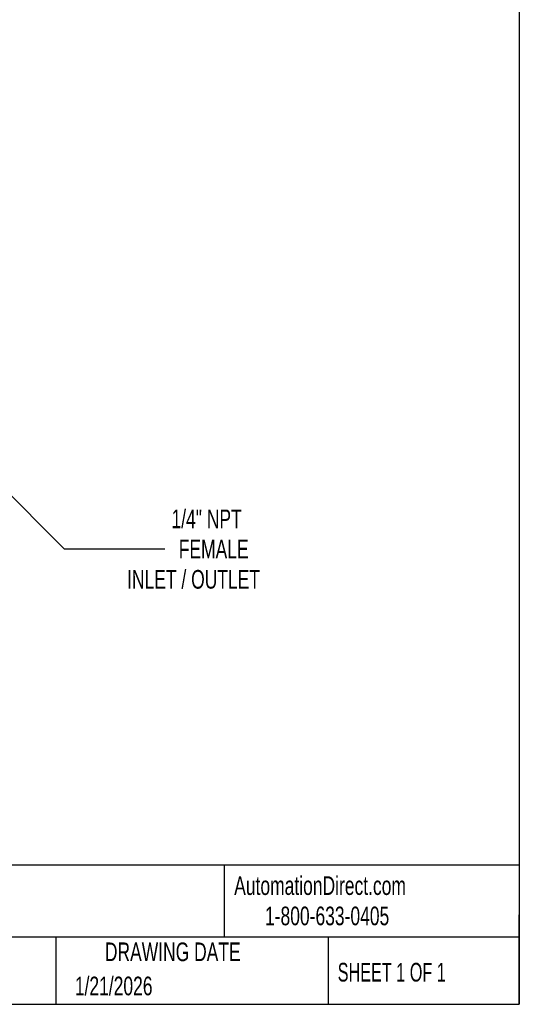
# Model space of a CAD drawing. Header units: inches. Extents: x 0.5 to 21.5, y 0.5 to 16.5.
# Tile 14 of 19: x 17 to 21.5, y 0.5 to 9.3. Entities that reach past the tile are written whole.
import ezdxf

# ---------------------------------------------------------------- set-up
doc = ezdxf.new("R2010")
doc.units = ezdxf.units.IN
doc.header["$LTSCALE"] = 2
doc.header["$MEASUREMENT"] = 0
doc.linetypes.add('SLD-Solid', pattern=[0])
doc.layers.add('DIMENSIONS', color=140, linetype='SLD-Solid', lineweight=25)
doc.layers.add('TEXT', color=140, linetype='SLD-Solid', lineweight=25)
doc.styles.add('SLDTEXTSTYLE0', font='TXT', dxfattribs={"width": 0.7})
doc.styles.add('SLDTEXTSTYLE1', font='TXT', dxfattribs={"width": 0.65})
doc.dimstyles.new('SLDDIMSTYLE4', dxfattribs={"dimtxt": 0.169922, "dimasz": 0.26, "dimexe": 0, "dimexo": 0.0625, "dimgap": 0.04248, "dimtad": 0, "dimtih": 1, "dimtoh": 1, "dimrnd": 1e-09, "dimzin": 12, "dimdsep": 46, "dimtxsty": 'SLDTEXTSTYLE0', "dimsah": 1, "dimcen": 0, "dimadec": 0, "dimazin": 3, "dimtfac": 1, "dimtofl": 0, "dimtmove": 0, "dimatfit": 3, "dimfxl": 0, "dimfrac": 2, "dimtolj": 1, "dimtzin": 12, "dimarcsym": 0})

# ---------------------------------------------------------------- blocks, each defined once
blk = doc.blocks.new('_D_4')
at = {"layer": 'DIMENSIONS'}
for p, q in [((16.4476, 5.5565), (17.4331, 4.571)), ((17.4331, 4.571), (18.332, 4.571))]:
    blk.add_line(p, q, dxfattribs=at)
blk.add_solid([(16.4476, 5.5565), (16.6032, 5.3443), (16.6597, 5.4009)], dxfattribs=at)
at = {"layer": 'DIMENSIONS', "attachment_point": 1, "style": 'SLDTEXTSTYLE0'}
for s, insert, char_height in [('1/4" NPT', (18.3923, 4.9209), 0.16667), ('FEMALE', (18.457, 4.6508), 0.16667), ('INLET / OUTLET', (17.9956, 4.3807), 0.166667)]:
    blk.add_mtext(s, dxfattribs=dict(at, insert=insert, char_height=char_height))

msp = doc.modelspace()

# ---------------------------------------------------------------- linework, layer by layer
at = {"layer": 'TEXT'}
for p, q in [((21.5, 16.5), (21.5, 0.5)), ((21.5, 1.7422), (0.5, 1.7422)), ((18.8642, 1.7422), (18.8642, 1.1)), ((21.5, 0.5), (21.5, 1.3)), ((21.5, 1.1), (0.5, 1.1)), ((17.3595, 1.1), (17.3595, 0.5)), ((19.7912, 1.1), (19.7912, 0.5)), ((0.5, 0.5), (21.5, 0.5))]:
    msp.add_line(p, q, dxfattribs=at)

# ---------------------------------------------------------------- texts
for s, insert, char_height, attachment_point, style in [('AutomationDirect.com', (18.9524, 1.6438), 0.166667, 1, 'SLDTEXTSTYLE0'), ('1-800-633-0405', (19.2277, 1.373), 0.166667, 1, 'SLDTEXTSTYLE0'), ('DRAWING DATE', (18.4036, 1.0523), 0.166667, 2, 'SLDTEXTSTYLE0'), ('SHEET 1 OF 1', (19.8773, 0.8702), 0.166667, 1, 'SLDTEXTSTYLE1'), ('1/21/2026', (17.5286, 0.7473), 0.16667, 1, 'SLDTEXTSTYLE0')]:
    msp.add_mtext(s, dxfattribs=dict(at, insert=insert, char_height=char_height, attachment_point=attachment_point, style=style))

# ---------------------------------------------------------------- dimensions: what is measured, and where the dimension line sits
at = {"layer": 'DIMENSIONS'}
dim = msp.add_diameter_dim_2p(p1=(16.1345, 5.8695), p2=(16.4476, 5.5565), text='1/4" NPT\\PFEMALE\\PINLET / OUTLET', dimstyle='SLDDIMSTYLE4', override={"dimpost": '<>'}, dxfattribs=at)
dim.commit()
dim.dimension.update_dxf_attribs({"geometry": '_D_4', "text_midpoint": (18.8928, 4.571), "dimtype": 163})

doc.saveas('drawing.dxf')
